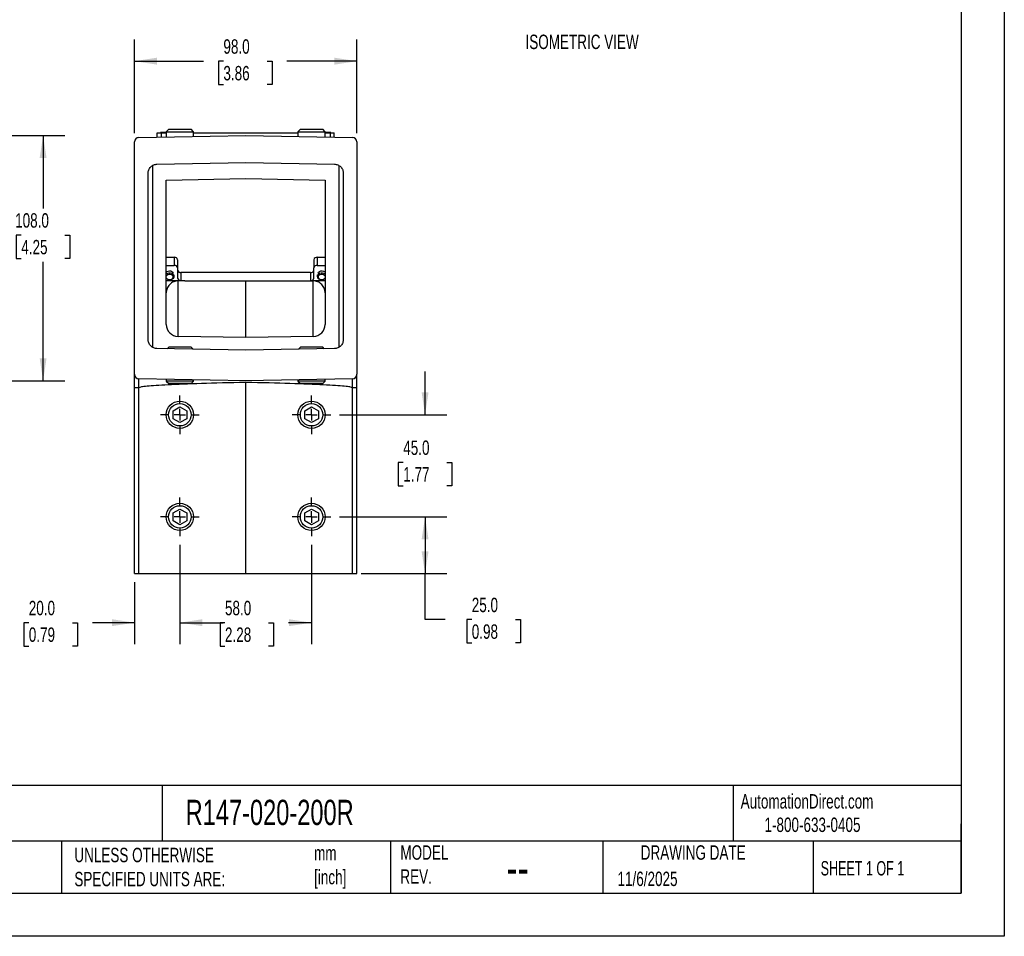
# Model space of a CAD drawing. Header units: millimetres. Extents: x 0 to 838, y 0 to 648.
# Tile 2 of 3: x 405 to 838, y 0 to 404. Entities that reach past the tile are written whole.
import ezdxf

# ---------------------------------------------------------------- set-up
doc = ezdxf.new("R2010")
doc.units = ezdxf.units.MM
doc.header["$LTSCALE"] = 3
doc.linetypes.add('CENTERX2', pattern=[20.32, 12.7, -2.54, 2.54, -2.54])
doc.layers.add('CENTER', color=40, linetype='CENTERX2')
doc.layers.add('DIMENSIONS', color=140, linetype='Continuous', lineweight=25)
doc.layers.add('TEXT', color=140, linetype='Continuous', lineweight=25)
doc.styles.add('SLDTEXTSTYLE0', font='TXT', dxfattribs={"width": 0.7})
doc.styles.add('SLDTEXTSTYLE1', font='TXT', dxfattribs={"width": 0.65})
doc.dimstyles.new('SLDDIMSTYLE0', dxfattribs={"dimtxt": 6.474023, "dimasz": 9.906, "dimexe": 0, "dimexo": 0.0625, "dimgap": 1.618506, "dimtad": 0, "dimtih": 1, "dimtoh": 1, "dimdec": 1, "dimrnd": 1e-09, "dimzin": 4, "dimdsep": 46, "dimtxsty": 'SLDTEXTSTYLE0', "dimsah": 1, "dimcen": 0.09, "dimadec": 0, "dimazin": 1, "dimtfac": 1, "dimtdec": 1, "dimtofl": 0, "dimtmove": 0, "dimatfit": 3, "dimfxl": 0, "dimfrac": 2, "dimtolj": 1, "dimtzin": 12, "dimarcsym": 0})
doc.dimstyles.new('SLDDIMSTYLE2', dxfattribs={"dimtxt": 6.474023, "dimasz": 9.906, "dimexe": 0, "dimexo": 0.0625, "dimgap": 1.618506, "dimtad": 0, "dimtih": 1, "dimtoh": 1, "dimdec": 1, "dimrnd": 1e-09, "dimzin": 4, "dimdsep": 46, "dimtxsty": 'SLDTEXTSTYLE0', "dimsah": 1, "dimcen": 0.09, "dimadec": 0, "dimazin": 1, "dimtfac": 1, "dimtdec": 1, "dimtmove": 0, "dimatfit": 0, "dimfxl": 0, "dimfrac": 2, "dimtolj": 1, "dimtzin": 12, "dimarcsym": 0})

# ---------------------------------------------------------------- blocks, each defined once
blk = doc.blocks.new('_D_2')
at = {"layer": 'DIMENSIONS'}
for p, q in [((388.65, 352.74), (424.36, 352.74)), ((414.84, 352.74), (414.84, 320.6)), ((405.22, 308.86), (403.04, 308.86)), ((403.04, 308.86), (403.04, 298.58)), ((424.45, 308.86), (426.63, 308.86)), ((426.63, 308.86), (426.63, 298.58)), ((403.04, 298.58), (405.22, 298.58)), ((414.84, 244.74), (414.84, 297.13)), ((426.63, 298.58), (424.45, 298.58)), ((388.65, 244.74), (424.36, 244.74))]:
    blk.add_line(p, q, dxfattribs=at)
for points in [[(414.84, 352.74), (413.31, 342.84), (416.36, 342.84)], [(414.84, 244.74), (416.36, 254.65), (413.31, 254.65)]]:
    blk.add_solid(points, dxfattribs=at)
at = {"layer": 'DIMENSIONS', "char_height": 6.35, "attachment_point": 1, "style": 'SLDTEXTSTYLE0'}
for s, insert in [('108.0', (402.52, 318.5)), ('4.25', (405.22, 306.76))]:
    blk.add_mtext(s, dxfattribs=dict(at, insert=insert))
blk = doc.blocks.new('_D_5')
at = {"layer": 'DIMENSIONS'}
for p, q in [((583.07, 229.74), (583.07, 248.79)), ((545.42, 229.74), (592.6, 229.74)), ((573.46, 208.75), (571.28, 208.75)), ((571.28, 208.75), (571.28, 198.47)), ((592.69, 208.75), (594.87, 208.75)), ((594.87, 208.75), (594.87, 198.47)), ((571.28, 198.47), (573.46, 198.47)), ((594.87, 198.47), (592.69, 198.47)), ((545.42, 184.74), (592.6, 184.74)), ((583.07, 184.74), (583.07, 165.69))]:
    blk.add_line(p, q, dxfattribs=at)
for points in [[(583.07, 229.74), (584.6, 239.65), (581.55, 239.65)], [(583.07, 184.74), (581.55, 174.84), (584.6, 174.84)]]:
    blk.add_solid(points, dxfattribs=at)
at = {"layer": 'DIMENSIONS', "char_height": 6.35, "attachment_point": 1, "style": 'SLDTEXTSTYLE0'}
for s, insert in [('45.0', (573.46, 218.39)), ('1.77', (573.46, 206.65))]:
    blk.add_mtext(s, dxfattribs=dict(at, insert=insert))
blk = doc.blocks.new('_D_6')
at = {"layer": 'DIMENSIONS'}
for p, q in [((475.07, 172.39), (475.07, 128.62)), ((533.07, 172.39), (533.07, 128.62)), ((475.07, 138.15), (486.17, 138.15)), ((494.94, 138.15), (492.77, 138.15)), ((492.77, 138.15), (492.77, 127.86)), ((514.18, 138.15), (516.35, 138.15)), ((516.35, 138.15), (516.35, 127.86)), ((533.07, 138.15), (522.95, 138.15)), ((492.77, 127.86), (494.94, 127.86)), ((516.35, 127.86), (514.18, 127.86))]:
    blk.add_line(p, q, dxfattribs=at)
for points in [[(475.07, 138.15), (484.98, 136.63), (484.98, 139.67)], [(533.07, 138.15), (523.17, 139.67), (523.17, 136.63)]]:
    blk.add_solid(points, dxfattribs=at)
at = {"layer": 'DIMENSIONS', "char_height": 6.35, "attachment_point": 1, "style": 'SLDTEXTSTYLE0'}
for s, insert in [('58.0', (494.94, 147.78)), ('2.28', (494.94, 136.05))]:
    blk.add_mtext(s, dxfattribs=dict(at, insert=insert))
blk = doc.blocks.new('_D_7')
at = {"layer": 'DIMENSIONS'}
for p, q in [((455.07, 353.73), (455.07, 395)), ((553.07, 353.73), (553.07, 395)), ((455.07, 385.48), (485.48, 385.48)), ((494.25, 385.48), (492.08, 385.48)), ((492.08, 385.48), (492.08, 375.19)), ((513.49, 385.48), (515.66, 385.48)), ((515.66, 385.48), (515.66, 375.19)), ((553.07, 385.48), (522.26, 385.48)), ((492.08, 375.19), (494.25, 375.19)), ((515.66, 375.19), (513.49, 375.19))]:
    blk.add_line(p, q, dxfattribs=at)
for points in [[(455.07, 385.48), (464.98, 383.95), (464.98, 387)], [(553.07, 385.48), (543.17, 387), (543.17, 383.95)]]:
    blk.add_solid(points, dxfattribs=at)
at = {"layer": 'DIMENSIONS', "char_height": 6.35, "attachment_point": 1, "style": 'SLDTEXTSTYLE0'}
for s, insert in [('98.0', (494.25, 395.11)), ('3.86', (494.25, 383.37))]:
    blk.add_mtext(s, dxfattribs=dict(at, insert=insert))
blk = doc.blocks.new('_D_8')
at = {"layer": 'DIMENSIONS'}
for p, q in [((545.42, 184.74), (592.6, 184.74)), ((583.07, 184.74), (583.07, 159.74)), ((554.92, 159.74), (592.6, 159.74)), ((583.07, 139.5), (583.07, 159.74)), ((591.97, 139.5), (583.07, 139.5)), ((603.64, 139.5), (601.47, 139.5)), ((601.47, 139.5), (601.47, 129.21)), ((622.88, 139.5), (625.06, 139.5)), ((625.06, 139.5), (625.06, 129.21)), ((601.47, 129.21), (603.64, 129.21)), ((625.06, 129.21), (622.88, 129.21))]:
    blk.add_line(p, q, dxfattribs=at)
for points in [[(583.07, 184.74), (581.55, 174.84), (584.6, 174.84)], [(583.07, 159.74), (584.6, 169.65), (581.55, 169.65)]]:
    blk.add_solid(points, dxfattribs=at)
at = {"layer": 'DIMENSIONS', "char_height": 6.35, "attachment_point": 1, "style": 'SLDTEXTSTYLE0'}
for s, insert in [('25.0', (603.64, 149.14)), ('0.98', (603.64, 137.4))]:
    blk.add_mtext(s, dxfattribs=dict(at, insert=insert))
blk = doc.blocks.new('_D_9')
at = {"layer": 'DIMENSIONS'}
for p, q in [((475.07, 172.39), (475.07, 128.62)), ((455.07, 155.93), (455.07, 128.62)), ((408.53, 138.15), (406.35, 138.15)), ((406.35, 138.15), (406.35, 127.86)), ((427.77, 138.15), (429.94, 138.15)), ((429.94, 138.15), (429.94, 127.86)), ((455.07, 138.15), (436.54, 138.15)), ((475.07, 138.15), (494.12, 138.15)), ((406.35, 127.86), (408.53, 127.86)), ((429.94, 127.86), (427.77, 127.86))]:
    blk.add_line(p, q, dxfattribs=at)
for points in [[(455.07, 138.15), (445.17, 139.67), (445.17, 136.63)], [(475.07, 138.15), (484.98, 136.63), (484.98, 139.67)]]:
    blk.add_solid(points, dxfattribs=at)
at = {"layer": 'DIMENSIONS', "char_height": 6.35, "attachment_point": 1, "style": 'SLDTEXTSTYLE0'}
for s, insert in [('20.0', (408.53, 147.78)), ('0.79', (408.53, 136.05))]:
    blk.add_mtext(s, dxfattribs=dict(at, insert=insert))
blk = doc.blocks.new('SW_CENTERMARKSYMBOL_0')
at = {"layer": 'CENTER', "color": 0}
for p, q in [((0, 5.08), (0, 8.541)), ((-5.08, 0), (-8.541, 0)), ((0, 0), (-2.54, 0)), ((0, 0), (0, 2.54)), ((0, 0), (0, -2.54)), ((0, 0), (2.54, 0)), ((5.08, 0), (8.541, 0)), ((0, -5.08), (0, -8.541))]:
    blk.add_line(p, q, dxfattribs=at)
blk = doc.blocks.new('SW_CENTERMARKSYMBOL_1')
at = {"layer": 'CENTER', "color": 0}
for p, q in [((0, 5.08), (0, 8.541)), ((-5.08, 0), (-8.541, 0)), ((0, 0), (-2.54, 0)), ((0, 0), (0, 2.54)), ((0, 0), (0, -2.54)), ((0, 0), (2.54, 0)), ((5.08, 0), (8.541, 0)), ((0, -5.08), (0, -8.541))]:
    blk.add_line(p, q, dxfattribs=at)
blk = doc.blocks.new('SW_CENTERMARKSYMBOL_2')
at = {"layer": 'CENTER', "color": 0}
for p, q in [((0, 5.08), (0, 8.54)), ((-5.08, 0), (-8.54, 0)), ((0, 0), (-2.54, 0)), ((0, 0), (0, 2.54)), ((0, 0), (0, -2.54)), ((0, 0), (2.54, 0)), ((5.08, 0), (8.54, 0)), ((0, -5.08), (0, -8.54))]:
    blk.add_line(p, q, dxfattribs=at)
blk = doc.blocks.new('SW_CENTERMARKSYMBOL_3')
at = {"layer": 'CENTER', "color": 0}
for p, q in [((0, 5.08), (0, 8.54)), ((-5.08, 0), (-8.54, 0)), ((0, 0), (-2.54, 0)), ((0, 0), (0, 2.54)), ((0, 0), (0, -2.54)), ((0, 0), (2.54, 0)), ((5.08, 0), (8.54, 0)), ((0, -5.08), (0, -8.54))]:
    blk.add_line(p, q, dxfattribs=at)

msp = doc.modelspace()

# ---------------------------------------------------------------- linework, layer by layer
at = {"color": 7, "linetype": 'Continuous'}
for p, q in [((838.21, 647.71), (838.21, 0.01)), ((838.21, 0.01), (0.01, 0.01))]:
    msp.add_line(p, q, dxfattribs=at)
for p, q in [((457.04, 351.92), (504.07, 352.74)), ((465.07, 352.06), (465.07, 353.94)), ((465.07, 353.94), (466.85, 353.94)), ((466.57, 354.04), (466.57, 353.94)), ((469.07, 354.04), (466.57, 354.04)), ((466.85, 353.94), (469.07, 353.94)), ((466.85, 353.94), (466.85, 352.09)), ((470.15, 355.48), (469.07, 354.4)), ((469.07, 354.4), (469.07, 352.13)), ((469.07, 354.4), (475.07, 354.4)), ((470.15, 355.48), (475.07, 355.48)), ((475.07, 355.48), (480, 355.48)), ((475.07, 354.4), (481.07, 354.4)), ((481.07, 354.4), (480, 355.48)), ((481.07, 352.34), (481.07, 354.4)), ((481.07, 353.94), (527.07, 353.94)), ((504.07, 352.74), (551.11, 351.92)), ((528.15, 355.48), (527.07, 354.4)), ((527.07, 354.4), (527.07, 352.34)), ((527.07, 354.4), (533.07, 354.4)), ((528.15, 355.48), (533.07, 355.48)), ((533.07, 355.48), (538, 355.48)), ((533.07, 354.4), (539.07, 354.4)), ((539.07, 354.4), (538, 355.48)), ((539.07, 352.13), (539.07, 354.4)), ((541.57, 354.04), (539.07, 354.04)), ((539.07, 353.94), (541.3, 353.94)), ((541.3, 353.94), (543.07, 353.94)), ((541.3, 353.94), (541.3, 352.09)), ((541.57, 353.94), (541.57, 354.04)), ((543.07, 352.06), (543.07, 353.94)), ((455.07, 247.56), (455.07, 349.92)), ((553.07, 349.92), (553.07, 247.56)), ((463.07, 339.5), (463.07, 259.44)), ((465, 340.11), (504.07, 340.79)), ((504.07, 340.79), (543.14, 340.11)), ((545.07, 339.54), (545.07, 259.48)), ((461.07, 262.88), (461.07, 336.11)), ((547.07, 336.11), (547.07, 262.88)), ((469.07, 333.13), (504.07, 333.74)), ((469.07, 269.56), (469.07, 333.13)), ((504.07, 333.74), (539.07, 333.13)), ((539.07, 333.13), (539.07, 269.56)), ((472.57, 299.07), (469.07, 299.07)), ((469.07, 295.54), (472.57, 295.54)), ((472.57, 299.07), (472.57, 295.54)), ((474.07, 298.01), (474.07, 294.48)), ((534.07, 298.01), (534.07, 294.48)), ((535.57, 299.07), (535.57, 295.54)), ((539.07, 299.07), (535.57, 299.07)), ((535.57, 295.54), (539.07, 295.54)), ((472.57, 290.72), (472.57, 291.31)), ((474.07, 294.48), (474.07, 289.88)), ((475.57, 292.36), (475.57, 288.82)), ((532.57, 292.36), (475.57, 292.36)), ((532.57, 292.36), (532.57, 288.82)), ((534.07, 289.88), (534.07, 294.48)), ((535.57, 291.31), (535.57, 290.72)), ((469.07, 288.82), (475.57, 288.82)), ((477.21, 288.74), (474.28, 288.69)), ((474.28, 264.26), (474.28, 288.69)), ((477.21, 288.74), (530.93, 288.74)), ((504.07, 263.74), (504.07, 288.74)), ((530.93, 288.74), (533.86, 288.69)), ((532.57, 288.82), (539.07, 288.82)), ((533.86, 264.26), (533.86, 288.69)), ((504.07, 263.74), (474.28, 264.26)), ((533.86, 264.26), (504.07, 263.74)), ((504.07, 258.19), (465, 258.87)), ((470.15, 259.48), (469.47, 258.8)), ((475.07, 259.48), (470.15, 259.48)), ((480, 259.48), (475.07, 259.48)), ((480.88, 258.6), (480, 259.48)), ((543.14, 258.87), (504.07, 258.19)), ((528.15, 259.48), (527.27, 258.6)), ((533.07, 259.48), (528.15, 259.48)), ((538, 259.48), (533.07, 259.48)), ((538.68, 258.8), (538, 259.48)), ((455.07, 241.57), (455.07, 247.56)), ((553.07, 241.57), (553.07, 247.56)), ((504.07, 244.74), (457.04, 245.56)), ((457.04, 241.65), (457.04, 245.56)), ((469.07, 245.35), (469.07, 244.55)), ((469.07, 244.55), (470.15, 243.48)), ((475.07, 244.55), (469.07, 244.55)), ((475.07, 243.48), (470.15, 243.48)), ((481.07, 244.55), (475.07, 244.55)), ((480, 243.48), (475.07, 243.48)), ((480, 243.48), (481.07, 244.55)), ((481.07, 244.55), (481.07, 245.14)), ((551.11, 245.56), (504.07, 244.74)), ((504.07, 159.74), (504.07, 243.99)), ((527.07, 245.14), (527.07, 244.55)), ((527.07, 244.55), (528.15, 243.48)), ((533.07, 244.55), (527.07, 244.55)), ((533.07, 243.48), (528.15, 243.48)), ((539.07, 244.55), (533.07, 244.55)), ((538, 243.48), (533.07, 243.48)), ((538, 243.48), (539.07, 244.55)), ((539.07, 244.55), (539.07, 245.35)), ((551.11, 241.65), (551.11, 245.56)), ((455.07, 159.74), (455.07, 241.57)), ((455.07, 241.57), (455.07, 241.57)), ((457.04, 159.74), (457.04, 241.65)), ((551.11, 159.74), (551.11, 241.65)), ((553.07, 159.74), (553.07, 241.57)), ((553.07, 241.57), (553.07, 241.57)), ((472.07, 231.47), (475.07, 233.21)), ((472.07, 228.01), (472.07, 231.47)), ((475.07, 233.21), (478.07, 231.47)), ((478.07, 231.47), (478.07, 228.01)), ((530.07, 231.47), (533.07, 233.21)), ((530.07, 228.01), (530.07, 231.47)), ((533.07, 233.21), (536.07, 231.47)), ((536.07, 231.47), (536.07, 228.01)), ((475.07, 226.28), (472.07, 228.01)), ((478.07, 228.01), (475.07, 226.28)), ((533.07, 226.28), (530.07, 228.01)), ((536.07, 228.01), (533.07, 226.28)), ((472.07, 186.47), (475.07, 188.21)), ((475.07, 188.21), (478.07, 186.47)), ((530.07, 186.47), (533.07, 188.21)), ((533.07, 188.21), (536.07, 186.47)), ((472.07, 183.01), (472.07, 186.47)), ((475.07, 181.28), (472.07, 183.01)), ((478.07, 183.01), (475.07, 181.28)), ((478.07, 186.47), (478.07, 183.01)), ((530.07, 183.01), (530.07, 186.47)), ((533.07, 181.28), (530.07, 183.01)), ((536.07, 183.01), (533.07, 181.28)), ((536.07, 186.47), (536.07, 183.01)), ((455.07, 159.74), (457.04, 159.74)), ((457.04, 159.74), (504.07, 159.74)), ((504.07, 159.74), (551.11, 159.74)), ((551.11, 159.74), (553.07, 159.74))]:
    msp.add_line(p, q)
at = {"flags": 128}
for points in [[(469.07, 292.42), (469.39, 292.77), (469.87, 293.02), (470.44, 293.13), (471.03, 293.09), (471.56, 292.9), (471.95, 292.59), (472.17, 292.2), (472.18, 292.15)], [(470.57, 289.31), (471.22, 289.38), (471.8, 289.6), (472.25, 289.95), (472.51, 290.37), (472.57, 290.84), (472.4, 291.29), (472.04, 291.68), (471.52, 291.96), (470.9, 292.11), (470.24, 292.11), (469.62, 291.96), (469.1, 291.68), (469.07, 291.66)], [(470.57, 289.31), (471.14, 289.38), (471.63, 289.6), (471.98, 289.92), (472.14, 290.31), (472.08, 290.72), (471.83, 291.09), (471.4, 291.36), (470.86, 291.51), (470.28, 291.51), (469.75, 291.36), (469.32, 291.09), (469.07, 290.75)], [(539.07, 291.66), (539.04, 291.68), (538.52, 291.96), (537.9, 292.11), (537.24, 292.11), (536.62, 291.96), (536.1, 291.68), (535.74, 291.29), (535.58, 290.84), (535.63, 290.37), (535.9, 289.95), (536.34, 289.6), (536.92, 289.38), (537.57, 289.31), (537.57, 289.31)], [(535.97, 292.15), (535.98, 292.2), (536.19, 292.59), (536.59, 292.9), (537.11, 293.09), (537.7, 293.13), (538.27, 293.02), (538.75, 292.77), (539.07, 292.42)], [(539.07, 290.75), (538.83, 291.09), (538.4, 291.36), (537.86, 291.51), (537.28, 291.51), (536.75, 291.36), (536.32, 291.09), (536.06, 290.72), (536.01, 290.31), (536.17, 289.92), (536.51, 289.6), (537.01, 289.38), (537.57, 289.31), (537.57, 289.31)]]:
    msp.add_lwpolyline(points, dxfattribs=at)
for centre, radius in [((475.07, 229.74), 6), ((475.07, 229.74), 4.93), ((533.07, 229.74), 6), ((533.07, 229.74), 4.93), ((475.07, 184.74), 6), ((475.07, 184.74), 4.93), ((533.07, 184.74), 6), ((533.07, 184.74), 4.93)]:
    msp.add_circle(centre, radius)
for centre, radius, start, end in [((457.07, 349.92), 2, 91, 180), ((551.07, 349.92), 2, 360, 89), ((472.76, 297.75), 1.34, 11.4218, 98.0495), ((472.76, 294.21), 1.34, 11.4218, 98.0495), ((535.38, 297.75), 1.34, 81.9505, 168.5782), ((535.38, 294.21), 1.34, 81.9505, 168.5782), ((475.38, 293.68), 1.34, 191.4218, 278.0495), ((532.76, 293.68), 1.34, 261.9505, 348.5782), ((470.43, 290.86), 1.56, 209.6627, 275.297), ((470.51, 291.69), 2.39, 233.0439, 271.55), ((475.38, 290.15), 1.34, 191.4218, 278.0495), ((532.76, 290.15), 1.34, 261.9505, 348.5782), ((537.72, 290.86), 1.56, 264.703, 330.3373), ((537.64, 291.69), 2.39, 268.45, 306.9561), ((474.37, 269.56), 5.3, 180, 269), ((533.77, 269.56), 5.3, 271, 0), ((457.07, 247.56), 2, 180, 269), ((551.07, 247.56), 2, 271, 360)]:
    msp.add_arc(centre, radius, start, end)
for points, knots in [([(461.07, 336.11), (461.07, 336.57), (461.16, 337.08), (461.54, 338.05), (461.84, 338.52), (462.6, 339.3), (463.07, 339.61), (464.03, 340.01), (464.54, 340.1), (465, 340.11)], [0, 0, 0, 0, 0.25, 0.25, 0.5, 0.5, 0.75, 0.75, 1, 1, 1, 1]), ([(543.14, 340.11), (543.61, 340.1), (544.11, 340.01), (545.08, 339.61), (545.54, 339.3), (546.31, 338.52), (546.61, 338.05), (546.99, 337.08), (547.07, 336.57), (547.07, 336.11)], [0, 0, 0, 0, 0.25, 0.25, 0.5, 0.5, 0.75, 0.75, 1, 1, 1, 1]), ([(474.28, 288.69), (473.97, 288.69), (473.65, 288.65), (473, 288.52), (472.68, 288.43), (472.03, 288.16), (471.72, 287.99), (471.13, 287.6), (470.85, 287.36), (470.34, 286.85), (470.11, 286.57), (469.72, 285.96), (469.56, 285.65), (469.31, 285), (469.22, 284.67), (469.1, 284.02), (469.07, 283.7), (469.07, 283.39)], [0, 0, 0, 0, 0.125, 0.125, 0.25, 0.25, 0.375, 0.375, 0.5, 0.5, 0.625, 0.625, 0.75, 0.75, 0.875, 0.875, 1, 1, 1, 1]), ([(539.07, 283.39), (539.07, 283.7), (539.05, 284.02), (538.93, 284.67), (538.83, 285), (538.58, 285.65), (538.42, 285.96), (538.03, 286.57), (537.81, 286.85), (537.3, 287.36), (537.02, 287.6), (536.43, 287.99), (536.11, 288.16), (535.47, 288.43), (535.14, 288.52), (534.49, 288.65), (534.17, 288.69), (533.86, 288.69)], [0, 0, 0, 0, 0.125, 0.125, 0.25, 0.25, 0.375, 0.375, 0.5, 0.5, 0.625, 0.625, 0.75, 0.75, 0.875, 0.875, 1, 1, 1, 1]), ([(465, 258.87), (464.54, 258.88), (464.03, 258.98), (463.07, 259.37), (462.6, 259.68), (461.84, 260.46), (461.54, 260.93), (461.16, 261.91), (461.07, 262.41), (461.07, 262.88)], [0, 0, 0, 0, 0.25, 0.25, 0.5, 0.5, 0.75, 0.75, 1, 1, 1, 1]), ([(547.07, 262.88), (547.07, 262.41), (546.99, 261.91), (546.61, 260.93), (546.31, 260.46), (545.54, 259.68), (545.08, 259.37), (544.11, 258.98), (543.61, 258.88), (543.14, 258.87)], [0, 0, 0, 0, 0.25, 0.25, 0.5, 0.5, 0.75, 0.75, 1, 1, 1, 1]), ([(504.07, 243.99), (496.88, 243.83), (490.34, 243.65), (478.86, 243.28), (473.93, 243.09), (467.9, 242.79), (466.12, 242.69), (463.02, 242.48), (461.71, 242.38), (459.57, 242.17), (458.73, 242.07), (457.53, 241.86), (457.17, 241.76), (457.04, 241.65)], [0, 0, 0, 0, 0.25, 0.25, 0.5, 0.5, 0.625, 0.625, 0.75, 0.75, 0.875, 0.875, 1, 1, 1, 1]), ([(551.11, 241.65), (550.97, 241.76), (550.61, 241.86), (549.41, 242.07), (548.58, 242.17), (546.43, 242.38), (545.12, 242.48), (542.03, 242.69), (540.25, 242.79), (534.22, 243.09), (529.28, 243.28), (517.81, 243.65), (511.26, 243.83), (504.07, 243.99)], [0, 0, 0, 0, 0.125, 0.125, 0.25, 0.25, 0.375, 0.375, 0.5, 0.5, 0.75, 0.75, 1, 1, 1, 1]), ([(455.5, 241.57), (455.36, 241.57), (455.26, 241.57), (455.11, 241.57), (455.07, 241.57), (455.07, 241.57)], [0, 0, 0, 0, 0.5, 0.5, 1, 1, 1, 1]), ([(457.04, 241.67), (456.99, 241.67), (456.9, 241.67), (456.77, 241.66), (456.63, 241.66), (456.5, 241.65), (456.38, 241.65), (456.25, 241.64), (456.13, 241.64), (455.97, 241.63), (455.79, 241.62), (455.65, 241.61), (455.58, 241.6), (455.55, 241.59), (455.53, 241.59), (455.51, 241.58), (455.5, 241.58), (455.5, 241.57), (455.5, 241.57)], [0, 0, 0, 0, 0.0761088, 0.1522169, 0.2283243, 0.304431, 0.3805371, 0.4566425, 0.5327472, 0.6088513, 0.7672609, 0.9002423, 0.9300184, 0.9544524, 0.973561, 0.9873809, 0.996016, 1, 1, 1, 1]), ([(552.64, 241.57), (552.64, 241.57), (552.64, 241.58), (552.64, 241.58), (552.63, 241.59), (552.61, 241.59), (552.59, 241.59), (552.57, 241.6), (552.55, 241.6), (552.51, 241.6), (552.48, 241.61), (552.43, 241.61), (552.39, 241.62), (552.33, 241.62), (552.27, 241.62), (552.2, 241.63), (552.1, 241.63), (551.91, 241.64), (551.67, 241.65), (551.42, 241.66), (551.25, 241.67), (551.15, 241.67), (551.11, 241.67)], [0, 0, 0, 0, 0.0028693, 0.0085739, 0.0175538, 0.0299036, 0.0456574, 0.0648311, 0.0874334, 0.1134693, 0.1429424, 0.1758549, 0.2122083, 0.2520039, 0.2952426, 0.3419248, 0.3920512, 0.5164673, 0.6959446, 0.8327297, 0.9340899, 1, 1, 1, 1]), ([(553.07, 241.57), (553.07, 241.57), (553.03, 241.57), (552.89, 241.57), (552.78, 241.57), (552.64, 241.57)], [0, 0, 0, 0, 0.5, 0.5, 1, 1, 1, 1])]:
    msp.add_open_spline(points, degree=3, knots=knots)
for points in [[(457.04, 241.65), (457.04, 241.65), (457.04, 241.65), (457.04, 241.65)], [(551.11, 241.65), (551.11, 241.65), (551.11, 241.65), (551.11, 241.65)]]:
    msp.add_open_spline(points, degree=3)
at = {"layer": 'TEXT'}
for p, q in [((819.15, 628.65), (819.15, 19.05)), ((819.15, 66.38), (19.05, 66.38)), ((467.28, 66.38), (467.28, 41.91)), ((718.73, 66.38), (718.73, 41.91)), ((819.15, 19.05), (819.15, 49.53)), ((819.15, 41.91), (19.05, 41.91)), ((422.99, 41.91), (422.99, 19.05)), ((567.9, 41.91), (567.9, 19.05)), ((661.4, 41.91), (661.4, 19.05)), ((754.05, 41.91), (754.05, 19.05)), ((19.05, 19.05), (819.15, 19.05))]:
    msp.add_line(p, q, dxfattribs=at)

# ---------------------------------------------------------------- block references
at = {"layer": 'CENTER'}
for name, p in [('SW_CENTERMARKSYMBOL_0', (475.07, 229.74)), ('SW_CENTERMARKSYMBOL_1', (533.07, 229.74)), ('SW_CENTERMARKSYMBOL_2', (475.07, 184.74)), ('SW_CENTERMARKSYMBOL_3', (533.07, 184.74))]:
    msp.add_blockref(name, p, dxfattribs=at)

# ---------------------------------------------------------------- texts
at = {"color": 179, "linetype": 'Continuous', "lineweight": 18, "char_height": 6.35, "attachment_point": 1, "style": 'SLDTEXTSTYLE0'}
for s, insert in [('AutomationDirect.com', (722.08, 62.63)), ('1-800-633-0405', (732.57, 52.31))]:
    msp.add_mtext(s, dxfattribs=dict(at, insert=insert))
at = {"layer": 'DIMENSIONS', "insert": (627.32, 397.16), "char_height": 6.35, "attachment_point": 1, "style": 'SLDTEXTSTYLE0'}
msp.add_mtext('ISOMETRIC VIEW', dxfattribs=at)
at = {"layer": 'TEXT'}
for s, insert, char_height, attachment_point, style in [('R147-020-200R', (477.62, 60.14), 11.1125, 1, 'SLDTEXTSTYLE0'), ('UNLESS OTHERWISE ^JSPECIFIED UNITS ARE:', (428.61, 38.99), 6.35, 1, 'SLDTEXTSTYLE0'), ('MODEL ^JREV.', (572.2, 40.09), 6.35, 1, 'SLDTEXTSTYLE0'), ('DRAWING DATE', (701.18, 40.09), 6.35, 2, 'SLDTEXTSTYLE0'), ('mm^J[inch]', (534.19, 39.86), 6.35, 1, 'SLDTEXTSTYLE0'), ('SHEET 1 OF 1', (757.32, 33.15), 6.35, 1, 'SLDTEXTSTYLE1'), ('--', (618.89, 38.18), 15.875, 1, 'SLDTEXTSTYLE0'), ('11/6/2025', (667.84, 28.5), 6.35, 1, 'SLDTEXTSTYLE0')]:
    msp.add_mtext(s, dxfattribs=dict(at, insert=insert, char_height=char_height, attachment_point=attachment_point, style=style))

# ---------------------------------------------------------------- dimensions: what is measured, and where the dimension line sits
at = {"layer": 'DIMENSIONS'}
for base, p1, p2, picture, middle in [((553.07, 385.48), (455.07, 349.92), (553.07, 349.92), '_D_7', (503.87, 385.48)), ((533.07, 138.15), (475.07, 176.2), (533.07, 176.2), '_D_6', (504.56, 138.15))]:
    dim = msp.add_linear_dim(base=base, p1=p1, p2=p2, dimstyle='SLDDIMSTYLE0', dxfattribs=at)
    dim.commit()
    dim.dimension.update_dxf_attribs({"geometry": picture, "text_midpoint": middle, "dimtype": 160})
for base, p1, p2, angle, dimstyle, picture, middle in [((414.84, 244.74), (384.84, 352.74), (384.84, 244.74), 90, 'SLDDIMSTYLE0', '_D_2', (414.84, 308.86)), ((583.07, 184.74), (541.61, 229.74), (541.61, 184.74), 90, 'SLDDIMSTYLE2', '_D_5', (583.07, 208.75)), ((583.07, 159.74), (541.61, 184.74), (551.11, 159.74), 90, 'SLDDIMSTYLE0', '_D_8', (583.07, 139.5)), ((455.07, 138.15), (475.07, 176.2), (455.07, 159.74), 0, 'SLDDIMSTYLE2', '_D_9', (418.15, 138.15))]:
    dim = msp.add_linear_dim(base=base, p1=p1, p2=p2, angle=angle, dimstyle=dimstyle, dxfattribs=at)
    dim.commit()
    dim.dimension.update_dxf_attribs({"geometry": picture, "text_midpoint": middle, "dimtype": 160})

doc.saveas('drawing.dxf')
